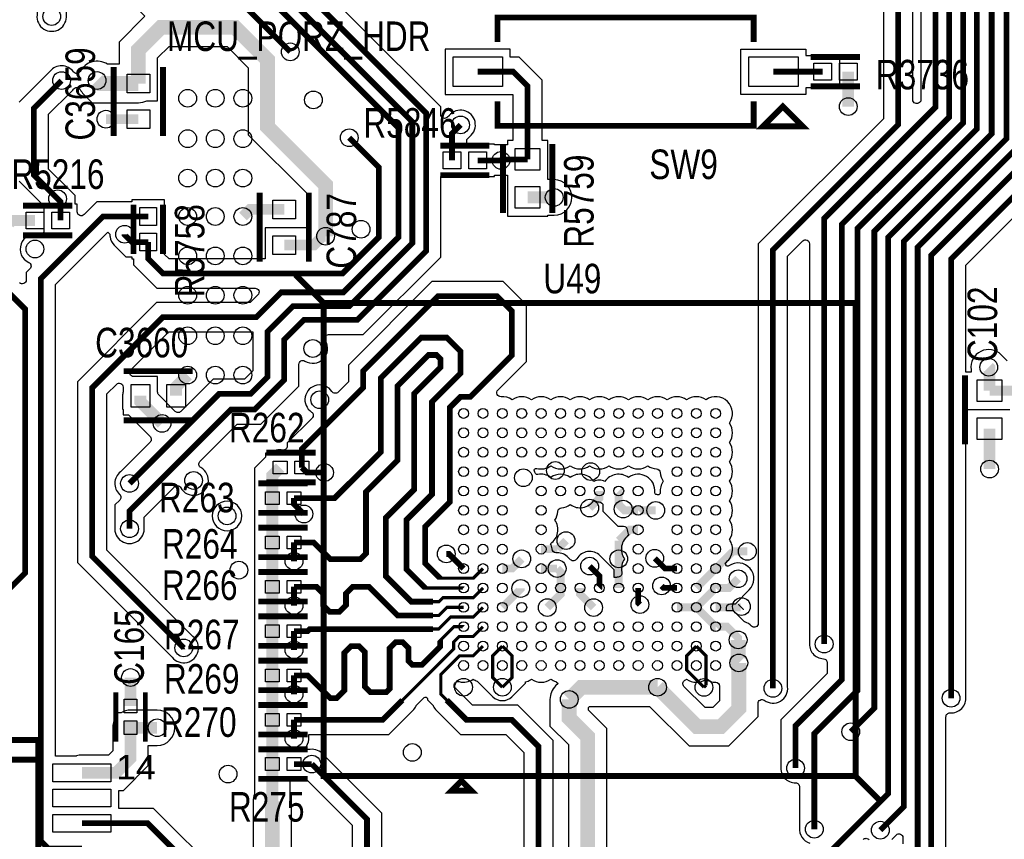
# Model space of a CAD drawing. Extents: x -394 to 5394, y -1015 to 7151.
# Tile 73 of 80: x 3249 to 4248, y 2621 to 3453. Entities that reach past the tile are written whole.
import ezdxf

# ---------------------------------------------------------------- set-up
doc = ezdxf.new("R2010")
doc.units = 0
for name, color, linetype in [('BG_SILKSCREEN_TOP', 3, 'CONTINUOUS'), ('ET_TOP', 132, 'CONTINUOUS'), ('PG_SILKSCREEN_TOP', 7, 'CONTINUOUS'), ('PIN_TOP', 132, 'CONTINUOUS'), ('RD_SILKSCREEN_TOP', 254, 'CONTINUOUS'), ('VC_TOP', 132, 'CONTINUOUS')]:
    doc.layers.add(name, color=color, linetype=linetype)

msp = doc.modelspace()

# ---------------------------------------------------------------- linework, layer by layer
at = {"layer": 'ET_TOP'}
for points, const_width in [([(4065, 2819), (4065, 3251), (4178, 3364), (4178, 4244), (4236.2, 4302.2), (4236.2, 5632.2), (4445.654, 5841.654), (4500.41, 5841.654)], 5.8), ([(4500.41, 5810.158), (4450.158, 5810.158), (4250, 5610), (4250, 4296), (4192, 4238), (4192, 3354), (4082.9, 3244.9), (4082.9, 2782.9), (4036, 2736), (4036, 2693)], 5.8), ([(4500.41, 5747.166), (4443.166, 5747.166), (4263.8, 5567.8), (4263.8, 4289.8), (4206, 4232), (4206, 3348), (4098.9, 3240.9), (4098.9, 2771.9), (4055, 2728), (4055, 2631)], 5.8), ([(4500.41, 5715.67), (4444.67, 5715.67), (4277.6, 5548.6), (4277.6, 4283.6), (4220, 4226), (4220, 3342), (4115.9, 3237.9), (4115.9, 2753.9), (4092, 2730)], 5.8), ([(3970, 2432), (3970, 2507), (4129.9, 2666.9), (4129.9, 3231.9), (4235, 3337), (4235, 4221), (4291.4, 4277.4), (4291.4, 5497.4), (4415.182, 5621.182), (4500.41, 5621.182)], 5.8), ([(4122, 2630), (4145.9, 2653.9), (4145.9, 3227.9), (4250, 3332), (4250, 4216), (4305.2, 4271.2), (4305.2, 5479.2), (4415.686, 5589.686), (4500.41, 5589.686)], 5.8), ([(4140, 2590), (4159.9, 2609.9), (4159.9, 3221.9), (4264, 3326), (4264, 4210), (4319, 4265), (4319, 5464), (4413.19, 5558.19), (4500.41, 5558.19)], 5.8), ([(4500.41, 5526.694), (4411.694, 5526.694), (4333, 5448), (4333, 4259), (4278, 4204), (4278, 3318), (4173.7, 3213.7), (4173.7, 2578.3), (4199, 2553)], 5.8), ([(3523.1514, 3420.1639), (3479.9153, 3463.4), (3389.6, 3463.4), (3272, 3581), (3272, 3699), (3346, 3773), (3346, 4357), (3556, 4567), (3556, 4694), (3582.9, 4720.9), (3582.9, 4784.1), (3538, 4829), (3538, 4932.9477), (3519, 4951.9477), (3519, 5068.1693), (3421, 5166.1693), (3421, 5433), (3474.2048, 5486.2048), (3501.3043, 5486.2048)], 5.8), ([(3181, 2818), (3254, 2891), (3254, 3159.0001), (3216, 3197.0001), (3216, 3616), (3037, 3795), (3037, 4113), (3018.102, 4131.898), (3018.102, 4175.102), (3031, 4188), (3031, 4234), (3143, 4346), (3203, 4346), (3469, 4612), (3469, 5051), (3343, 5177), (3320.4838, 5177), (3227, 5270.4838), (3227, 5345.9999), (3151.9999, 5421), (3079, 5421), (3069.39, 5411.39), (3069.39, 5395.1775)], 5.8), ([(3360, 2982), (3451, 3073), (3483.0001, 3073), (3500, 3089.9999), (3500, 3136), (3526, 3162), (3583, 3162), (3647, 3226), (3647, 3349), (3496, 3500), (3396.9676, 3500), (3300, 3596.9676), (3300, 3686.5162), (3378.6, 3765.1162), (3378.6, 4349.6), (3627, 4598), (3627, 4714), (3611, 4730), (3611, 4796), (3573.9, 4833.1), (3573.9, 5064.1), (3502, 5136)], 5.8), ([(4193.8, 2764), (4193.8, 3209.8), (4292, 3308), (4292, 4198), (4349, 4255), (4349, 4881), (4396.27, 4928.27), (4500.41, 4928.27)], 5.8), ([(3415, 2815), (3322, 2908), (3322, 3079.0001), (3393.6999, 3150.7), (3488.7, 3150.7), (3514, 3176), (3577, 3176), (3633, 3232), (3633, 3343), (3490, 3486), (3389, 3486), (3286, 3589), (3286, 3692.5162), (3359.9385, 3766.4547), (3359.9385, 4350.9385)], 5.8), ([(3360, 2936), (3360, 2954), (3463, 3057), (3487, 3057), (3516.9969, 3086.9969), (3516.9969, 3127.997), (3536.9999, 3148), (3591, 3148), (3661, 3218), (3661, 3358), (3499, 3520), (3487.6622, 3520), (3487.0622, 3520.6), (3395.8838, 3520.6), (3314, 3602.4838), (3314, 3681), (3392.4, 3759.4), (3392.4, 4343.4)], 5.8), ([(4013, 2774), (4013, 3219), (4140.01, 3346.01), (4140.01, 3700.32)], 5.8), ([(3559, 3233), (3559, 3285), (3500, 3344), (3500, 3412), (3467, 3445), (3392, 3445), (3369, 3422), (3369, 3388)], 15), ([(3327.06, 3391.06), (3330.12, 3388), (3369, 3388)], 15), ([(3764, 3311), (3764, 3385.3724), (3749.3524, 3400.02), (3713.4524, 3400.02)], 5.8), ([(4013.4518, 3400.02), (4063.4518, 3400.02)], 5.8), ([(4089.436, 3400.02), (4089.436, 3364.564)], 12), ([(3287, 3271), (3263, 3295), (3263, 3363), (3291, 3391)], 5.8), ([(3369, 3351.7796), (3336, 3351.7796)], 10), ([(3687.3, 3309.9848), (3687.3, 3337.3), (3696, 3346)], 5.8), ([(3379, 3227.0158), (3379, 3210), (3393.9, 3195.1), (3576.1, 3195.1), (3613, 3232), (3613, 3303), (3583, 3333)], 5.8), ([(3713.2842, 3309.9848), (3736.9848, 3309.9848), (3737, 3310)], 5.8), ([(3737, 3310), (3738, 3311), (3764, 3311)], 5.8), ([(3764, 3272.4174), (3791, 3272.4174)], 12), ([(3290, 3249), (3290, 3268), (3287, 3271)], 5.8), ([(3517, 3260.2204), (3482.2204, 3260.2204), (3475, 3253)], 11), ([(3264.0158, 3249), (3241, 3249), (3238, 3246)], 11), ([(3311.6318, 2611.4848), (3277.5152, 2611.4848), (3270, 2619), (3270, 3190), (3333, 3253), (3379, 3253)], 5.8), ([(3355, 3235), (3355, 3234.403), (3362.3872, 3227.0158), (3379, 3227.0158)], 5.8), ([(3559, 3233), (3556, 3233), (3547, 3224), (3517, 3224)], 11), ([(3407.2204, 3071), (3407.2204, 3080.2204), (3419, 3092)], 12), ([(4232.85, 3076.1226), (4232.85, 3099.15), (4232, 3100)], 12), ([(4278.96, 3076.1226), (4232.85, 3076.1226)], 10), ([(3371, 3071), (3371, 3065), (3393, 3043)], 12), ([(4232.85, 3037.5426), (4232.85, 2996.6326)], 12), ([(3512.87, 2998.13), (3504.87, 2990.13), (3504.87, 2967.13)], 12), ([(3534.91, 2998.13), (3540.04, 2993), (3558, 2993)], 5.8), ([(3836.83, 2974.35), (3836.83, 2966.83), (3827, 2957)], 8), ([(3856.515, 2974.35), (3856.52, 2974.345), (3856.52, 2960.48), (3861, 2956)], 8), ([(3504.87, 2967.13), (3504.87, 2922.13)], 12), ([(3526.91, 2967.13), (3526.91, 2961.09), (3537, 2951)], 5.8), ([(3876.2, 2954.665), (3862.335, 2954.665), (3861, 2956)], 8), ([(3894.1, 2954.67), (3876.205, 2954.67), (3876.2, 2954.665)], 8), ([(3876.2, 2934.98), (3867.65, 2934.98), (3856.52, 2923.85)], 8), ([(3504.87, 2922.13), (3504.87, 2877.13)], 12), ([(3803, 2924), (3794.295, 2915.295)], 8), ([(3526.91, 2922.13), (3526.91, 2903)], 5.8), ([(3794.295, 2915.295), (3777.775, 2915.295)], 8), ([(3856.52, 2923.85), (3856.52, 2905.46)], 8), ([(3699.035, 2895.61), (3684.145, 2910.5), (3681.44, 2910.5)], 6), ([(3738.405, 2895.61), (3748.25, 2895.61), (3758.1, 2905.46)], 8), ([(3856.52, 2905.46), (3856.515, 2905.455)], 8), ([(3856.515, 2905.455), (3856.515, 2875.925)], 8), ([(3915.57, 2895.61), (3903.39, 2895.61), (3893, 2906)], 5.8), ([(3972.33, 2913), (3954.94, 2895.61)], 8), ([(3987, 2913), (3972.33, 2913)], 8), ([(3777.775, 2895.61), (3794, 2895.61)], 8), ([(3794, 2895.61), (3797.46, 2892.15), (3797.46, 2875.925)], 8), ([(3836.83, 2875.925), (3836.8361, 2875.9311), (3836.8361, 2883.4452), (3836.84, 2888.25), (3826.99, 2898.1)], 5.8), ([(3935.255, 2875.925), (3954.94, 2895.61)], 8), ([(3954.94, 2875.925), (3954.945, 2875.93), (3968.29, 2875.93), (3977.68, 2885.32)], 8), ([(3504.87, 2832.13), (3504.87, 2877.13)], 12), ([(3526.91, 2877.13), (3526.91, 2858)], 5.8), ([(3738.405, 2856.24), (3757.05, 2874.885), (3757.05, 2875.38)], 8), ([(3797.46, 2875.925), (3797.46, 2869.46), (3784, 2856)], 8), ([(3817.145, 2875.925), (3817.145, 2869.855), (3831, 2856)], 8), ([(3876.2, 2875.925), (3876.2, 2860.8), (3878, 2859)], 5.8), ([(3915.57, 2875.925), (3902.075, 2875.925), (3900, 2878)], 5.8), ([(3954.94, 2875.925), (3954.935, 2875.925), (3935.26, 2856.25), (3935.26, 2856.24)], 8), ([(3915.57, 2856.24), (3935.255, 2856.24)], 8), ([(3935.26, 2856.24), (3935.255, 2856.24)], 8), ([(3935.26, 2856.24), (3954.94, 2836.56), (3954.945, 2836.56)], 8), ([(3980.24, 2856.24), (3954.94, 2856.24)], 8), ([(3981, 2857), (3980.24, 2856.24)], 8), ([(3504.87, 2787.13), (3504.87, 2832.13)], 12), ([(3954.945, 2836.56), (3954.94, 2836.555)], 8), ([(3954.945, 2836.56), (3955.0706, 2836.6856), (3966.3844, 2836.6856), (3977.7, 2825.37), (3977.7, 2823.19)], 8), ([(3526.91, 2832.13), (3526.91, 2813)], 5.8), ([(3977.7, 2823.19), (3977.7, 2800.47), (3978.37, 2799.8)], 15), ([(3738.41, 2775.14), (3728.605, 2784.945), (3728.605, 2807.07), (3738.405, 2816.87)], 3.2), ([(3738.405, 2816.87), (3748.21, 2807.065), (3748.21, 2784.94), (3738.41, 2775.14)], 3.2), ([(3943, 2775), (3925.4, 2792.6), (3925.4, 2807.015), (3935.255, 2816.87)], 3.2), ([(3935.255, 2816.87), (3945.14, 2806.985), (3945.14, 2777.14)], 3.2), ([(3895.89, 2775.14), (3936.03, 2735), (3960, 2735), (3978.37, 2753.37), (3978.37, 2799.8)], 15), ([(3361, 2756.0436), (3361, 2785)], 12), ([(3504.87, 2742.13), (3504.87, 2787.13)], 12), ([(3526.91, 2787.13), (3526.91, 2768)], 5.8), ([(3895.89, 2775.14), (3818.62, 2775.14), (3806.24, 2762.76)], 15), ([(3945.14, 2777.14), (3943, 2775)], 3.2), ([(3504.87, 2697.13), (3504.87, 2742.13)], 12), ([(3311.6318, 2688.2563), (3346.2563, 2688.2563), (3361, 2703), (3361, 2733.9964)], 12), ([(3361, 2733.9964), (3361, 2734), (3388, 2734)], 12), ([(3526.91, 2742.13), (3526.91, 2723)], 5.8), ([(3545, 2697.13), (3526.91, 2697.13)], 5.8), ([(3367, 2083), (3367, 2175), (3430, 2238), (3430, 2421), (3438.7, 2429.7), (3438.7, 2576.6506), (3378.2753, 2637.0753), (3311.6318, 2637.0753)], 5.8)]:
    msp.add_lwpolyline(points, dxfattribs=dict(at, const_width=const_width))
for points, format in [([(4163.0998, 4218.3709), (4163.0998, 3370.1719), (4161.7386, 3368.8107, -0.668175), (4154.9102, 3371.6391), (4154.9102, 3700.32, 0.054555)], "xyb"), ([(4125.1098, 3685.4198), (4125.1098, 3352.1819), (3998.0998, 3225.1719), (3998.0998, 2840.0217, -0.663487), (3991.3084, 2837.1567, 0.104666), (3984.4828, 2841.4725), (3984.0732, 2841.6245), (3973.0119, 2852.6858), (3965.847, 2852.6858), (3965.847, 2854.8058), (3965.8613, 2854.9249, 0.024794), (3965.9378, 2856.0125, -0.408165), (3969.9369, 2859.9298), (3974.9175, 2859.9298), (3988.9938, 2874.0062, 0.921392), (3968.3592, 2898.325, -0.499256), (3965.3089, 2899.2828, 0.047806), (3964.4227, 2901.1852, 0.421769), (3968.8012, 2925.1375, 0.318926), (3968.8012, 2944.8225, 0.318926), (3968.8012, 2964.5075, 0.318926), (3968.8012, 2984.1925, 0.318926), (3968.8012, 3003.8775, 0.318926), (3968.8012, 3023.5625, 0.318926), (3968.8012, 3043.2475, 0.844731), (3945.0975, 3066.9512, 0.318926), (3925.4125, 3066.9512, 0.318926), (3905.7275, 3066.9512, 0.318926), (3886.0425, 3066.9512, 0.318926), (3866.3575, 3066.9512, 0.318926), (3846.6725, 3066.9512, 0.318926), (3826.9875, 3066.9512, 0.318926), (3807.3025, 3066.9512, 0.318926), (3787.6175, 3066.9512, 0.318926), (3767.9325, 3066.9512, 0.318926), (3748.2475, 3066.9512, 0.175816), (3737.0686, 3070.0376, -0.697016), (3733.9257, 3076.8536), (3762.9002, 3105.8281), (3762.9002, 3163.1719), (3739.1719, 3186.9002), (3666.8281, 3186.9002), (3582.0998, 3102.1719), (3582.0998, 3085.1719), (3571.6381, 3074.7102, -0.473301), (3565.4814, 3075.32, 1.219868), (3544.68, 3054.5186, -0.473301), (3545.2898, 3048.3619), (3520.0098, 3023.0819), (3520.0098, 3019.9049, -0.456804), (3515.4389, 3015.9459, 0.188123), (3502.6975, 3012.9802), (3502.1866, 3012.6302), (3497.8698, 3012.6302), (3497.8698, 3008.5859), (3486.8698, 2997.5859), (3486.8698, 2666.9264), (3486.7303, 2666.5727, 0.094215), (3485.3698, 2659.4167), (3485.3698, 2528.0528)], "xyb"), ([(3241.0998, 3568.8281), (3266.0998, 3543.8281), (3266.0998, 3457.7326), (3266.088, 3457.6246, 1.114863), (3295.912, 3457.6246), (3295.9002, 3457.7326), (3295.9002, 3526.3709, -0.668175), (3302.7286, 3529.1993), (3375.6752, 3456.2527), (3349.4998, 3430.0772), (3349.4998, 3407.5002), (3337.547, 3407.5002, 0.436265), (3309.883, 3400.2909, -0.552516), (3303.126, 3399.8298, 0.493995), (3279.3069, 3400.3956), (3279.2388, 3400.3109), (3248.0998, 3369.1719)], "xyb"), ([(3453.6002, 2582.8225), (3384.4472, 2651.9755), (3349.132, 2651.9755), (3349.132, 2670.2561), (3353.7122, 2670.2561), (3379.0002, 2695.5441), (3379.0002, 2715.9998), (3388, 2715.9998, 1), (3388, 2752.0002), (3360.9998, 2752.0002, 0.139683), (3351.5126, 2749.297), (3351.0283, 2748.9966), (3346.4998, 2748.9966), (3346.4998, 2744.6834), (3346.1498, 2744.1725, 0.151285), (3342.9998, 2734.0001), (3342.9998, 2710.4559), (3338.8004, 2706.2565), (3311.6318, 2706.2565, 0.079556), (3306.0113, 2705.3565), (3305.707, 2705.2565), (3284.9002, 2705.2565), (3284.9002, 3183.8281), (3338.0225, 3236.9504), (3339.9801, 3234.9928), (3340.0198, 3234.2253, 0.034083), (3340.264, 3232.1973, 0.160564), (3344.464, 3223.867), (3356.2153, 3212.1156), (3362.4998, 3212.1156), (3362.4998, 3210.0156), (3364.0998, 3210.0156), (3364.0998, 3203.8281), (3387.7281, 3180.1998), (3487.4709, 3180.1998, -0.668175), (3490.2993, 3173.3714), (3482.5281, 3165.6002), (3387.528, 3165.6002), (3307.0998, 3085.172), (3307.0998, 2901.8281), (3403.2388, 2805.6891), (3403.3069, 2805.6044, 1.114862), (3424.3956, 2826.6931), (3424.3109, 2826.7612), (3336.9002, 2914.1719), (3336.9002, 3072.8282), (3346.6714, 3082.5994, -0.668175), (3353.4998, 3079.771), (3353.4998, 3075.2191), (3353.4498, 3074.9997, 0.056077), (3352.9998, 3071), (3352.9998, 3057.5441), (3353.4998, 3057.0441), (3353.4998, 3051.4998), (3359.0441, 3051.4998), (3380.2719, 3030.2719, 0.010217), (3380.8026, 3029.7626, -0.426235), (3380.9205, 3023.9925), (3350.6867, 2993.7587, 0.462758), (3349.9069, 2970.9034, -0.428145), (3350.0438, 2965.1159), (3345.0998, 2960.1719), (3345.0998, 2937.7326), (3345.088, 2937.6246, 1.114863), (3374.912, 2937.6246), (3374.9002, 2937.7326), (3374.9002, 2947.8281), (3405.6021, 2978.53, -0.496952), (3411.9188, 2977.6591, 1.319836), (3432.3409, 2998.0812, -0.496952), (3431.47, 3004.3979), (3469.1719, 3042.0998), (3493.1719, 3042.0998), (3531.8971, 3080.825), (3531.8971, 3102.9085, -0.589757), (3538.024, 3106.2961, 0.797102), (3558.7055, 3126.9736, -0.589692), (3562.0935, 3133.0998), (3597.1719, 3133.0998), (3675.9002, 3211.8281), (3675.9002, 3293.4846), (3730.2844, 3293.4846), (3730.2844, 3295.0846), (3735.4041, 3295.0846), (3735.5036, 3295.0746, 0.050004), (3738.4964, 3295.0746), (3738.5959, 3295.0846), (3743.4998, 3295.0846), (3743.4998, 3253.4172), (3784.5002, 3253.4172), (3784.5002, 3254.4172), (3791, 3254.4172, 1), (3791, 3290.4176), (3784.5002, 3290.4176), (3784.5002, 3330.0002), (3778.9002, 3330.0002), (3778.9002, 3391.5443), (3755.5243, 3414.9202), (3746.4526, 3414.9202), (3746.4526, 3423.0202), (3680.4522, 3423.0202), (3680.4522, 3377.0198), (3749.0998, 3377.0198), (3749.0998, 3330.0002), (3743.4998, 3330.0002), (3743.4998, 3325.9002), (3730.2844, 3325.9002), (3730.2844, 3326.485), (3702.2002, 3326.485), (3702.2002, 3331.1281), (3705.3133, 3334.2413, 1.118809), (3684.3069, 3355.3956), (3684.2388, 3355.3109), (3682.7286, 3353.8007, -0.668175), (3675.9002, 3356.6291), (3675.9002, 3364.1719), (3505.1719, 3534.9002)], "xyb"), ([(4250.8502, 3106.6059), (4244.7281, 3112.7281, 0.721697), (4214.187, 3097.4105), (4214.2078, 3097.2674), (4214.2078, 3095.1228), (4208.7002, 3095.1228), (4208.7002, 3203.6281), (4306.9002, 3301.8281)], "xyb"), ([(3248.0998, 3288.8281), (3272.9998, 3263.9281), (3272.9998, 3238.3349, -0.49427), (3267.9506, 3234.4749, 0.919185), (3257.7115, 3206.3889, -0.521389), (3258.8588, 3199.9309), (3255.0998, 3196.1719), (3255.0998, 3188.6292, -0.668175), (3248.2714, 3185.8008)], "xyb"), ([(3844.5002, 2550.9228), (3844.5002, 2733.0772), (3825.7402, 2751.8372), (3825.7402, 2754.6828), (3826.6972, 2755.6398), (3887.8128, 2755.6398), (3927.9528, 2715.4998), (3968.0772, 2715.4998), (3997.8702, 2745.2928), (3997.8702, 2758.6008, -0.611949), (4004.2133, 2761.8427, 0.649875), (4027.912, 2775.6246), (4027.9002, 2775.7326), (4027.9002, 3212.8281), (4043.2714, 3228.1993, -0.668175), (4050.0998, 3225.3709), (4050.0998, 2820.7326), (4050.088, 2820.6246, 0.430669), (4064.2104, 2804.0206, -0.398865), (4067.9998, 2800.0262), (4067.9998, 2789.0719), (4021.0998, 2742.1719), (4021.0998, 2694.7326), (4021.088, 2694.6246, 0.447943), (4036.0788, 2678, -0.41575), (4040.0998, 2674.0001), (4040.0998, 2632.7326), (4040.088, 2632.6246, 0.356039), (4050.4078, 2616.72, -0.561012)], "xyb"), ([(3718.72, 2895.61, 3.2, 3.2, 0), (3708.92, 2885.81, 3.2, 3.2, 0), (3675.19, 2885.81, 5.8, 5.8, 0), (3660, 2901, 5.8, 5.8, 0), (3660, 2938, 5.8, 5.8, 0), (3685, 2963, 5.8, 5.8, 0), (3685, 3059, 5.8, 5.8, 0), (3696, 3070, 5.8, 5.8, 0), (3706, 3070, 5.8, 5.8, 0), (3748, 3112, 5.8, 5.8, 0), (3748, 3157, 5.8, 5.8, 0), (3733, 3172, 5.8, 5.8, 0), (3673, 3172, 5.8, 5.8, 0), (3597, 3096, 5.8, 5.8, 0), (3597, 3079, 5.8, 5.8, 0), (3534.91, 3016.91, 5.8, 5.8, 0), (3534.91, 2998.13, 5.8, 5.8, 0)], "xyseb"), ([(3699.035, 2875.925, 3.2, 3.2, 0), (3699.03, 2875.93, 3.2, 3.2, 0), (3660.07, 2875.93, 5.8, 5.8, 0), (3641, 2895, 5.8, 5.8, 0), (3641, 2945, 5.8, 5.8, 0), (3667, 2971, 5.8, 5.8, 0), (3667, 3065, 5.8, 5.8, 0), (3696, 3094, 5.8, 5.8, 0), (3696, 3116, 5.8, 5.8, 0), (3682, 3130, 5.8, 5.8, 0), (3656, 3130, 5.8, 5.8, 0), (3615, 3089, 5.8, 5.8, 0), (3615, 3014, 5.8, 5.8, 0), (3568.13, 2967.13, 5.8, 5.8, 0), (3526.91, 2967.13, 5.8, 5.8, 0)], "xyseb"), ([(3526.91, 2922.13, 5.8, 5.8, 0), (3546.87, 2922.13, 5.8, 5.8, 0), (3564, 2905, 5.8, 5.8, 0), (3594.2, 2905, 5.8, 5.8, 0), (3600, 2910.8, 5.8, 5.8, 0), (3600, 2973.3926, 5.8, 5.8, 0), (3632, 3005.3926, 5.8, 5.8, 0), (3632, 3081, 5.8, 5.8, 0), (3663.3987, 3112.3987, 5.8, 5.8, 0), (3671.601, 3112.3987, 5.8, 5.8, 0), (3675.7024, 3108.2973, 5.8, 5.8, 0), (3675.7024, 3100.0948, 5.8, 5.8, 0), (3649, 3073.3924, 5.8, 5.8, 0), (3649, 2976, 5.8, 5.8, 0), (3620, 2947, 5.8, 5.8, 0), (3620, 2888, 5.8, 5.8, 0), (3646, 2862, 5.8, 5.8, 0), (3668, 2862, 3.2, 3.2, 0), (3674.0001, 2862, 3.2, 3.2, 0), (3678.1251, 2866.125, 3.2, 3.2, 0), (3708.92, 2866.125, 3.2, 3.2, 0), (3718.72, 2875.925, 3.2, 3.2, 0)], "xyseb"), ([(4188.6002, 2584.4719), (4188.6002, 2745.0377, -0.432847), (4192.8528, 2749.0297, 0.465448), (4208.712, 2765.6246), (4208.7002, 2765.7326), (4208.7002, 3057.1224), (4253.3502, 3057.1224)], "xyb"), ([(3526.91, 2877.13, 5.8, 5.8, 0), (3549.6793, 2877.13, 5.8, 5.8, 0), (3556.4744, 2870.3349, 5.8, 5.8, 0), (3556.4744, 2858.3951, 5.8, 5.8, 0), (3563.2695, 2851.6, 5.8, 5.8, 0), (3572.8793, 2851.6, 5.8, 5.8, 0), (3579.6744, 2858.3951, 5.8, 5.8, 0), (3579.6744, 2870.3349, 5.8, 5.8, 0), (3586.4695, 2877.13, 5.8, 5.8, 0), (3602.87, 2877.13, 5.8, 5.8, 0), (3632, 2848, 5.8, 5.8, 0), (3668, 2848, 3.2, 3.2, 0), (3674, 2848, 3.2, 3.2, 0), (3682.24, 2856.24, 3.2, 3.2, 0), (3699.035, 2856.24, 3.2, 3.2, 0)], "xyseb"), ([(3526.91, 2832.13, 5.8, 5.8, 0), (3540.81, 2832.13, 5.8, 5.8, 0), (3542.88, 2834.2, 5.8, 5.8, 0), (3668, 2834.2, 3.2, 3.2, 0), (3673.7201, 2834.2, 3.2, 3.2, 0), (3685.8801, 2846.36, 3.2, 3.2, 0), (3708.84, 2846.36, 3.2, 3.2, 0), (3718.72, 2856.24, 3.2, 3.2, 0)], "xyseb"), ([(3526.91, 2787.13, 5.8, 5.8, 0), (3540.81, 2787.13, 5.8, 5.8, 0), (3563.94, 2764, 5.8, 5.8, 0), (3570.2, 2764, 5.8, 5.8, 0), (3578, 2771.8, 5.8, 5.8, 0), (3578, 2810.0049, 5.8, 5.8, 0), (3584.7326, 2816.7375, 5.8, 5.8, 0), (3592.9351, 2816.7375, 5.8, 5.8, 0), (3598.7351, 2810.9375, 5.8, 5.8, 0), (3598.7351, 2775.8001, 5.8, 5.8, 0), (3604.5352, 2770, 5.8, 5.8, 0), (3620.3926, 2770, 5.8, 5.8, 0), (3624, 2773.6074, 5.8, 5.8, 0), (3624, 2814.8, 5.8, 5.8, 0), (3630.2, 2821, 5.8, 5.8, 0), (3637.2, 2821, 5.8, 5.8, 0), (3643, 2815.2, 5.8, 5.8, 0), (3643, 2802, 5.8, 5.8, 0), (3647.1013, 2797.8987, 5.8, 5.8, 0), (3656.8987, 2797.8987, 5.8, 5.8, 0), (3675.342, 2816.342, 5.8, 5.8, 0), (3675.342, 2822.662, 3.2, 3.2, 0), (3689.24, 2836.56, 3.2, 3.2, 0), (3699.03, 2836.56, 3.2, 3.2, 0), (3699.035, 2836.555, 3.2, 3.2, 0)], "xyseb"), ([(3718.72, 2836.555, 3.2, 3.2, 0), (3708.835, 2826.67, 3.2, 3.2, 0), (3694.67, 2826.67, 3.2, 3.2, 0), (3689, 2821, 3.2, 3.2, 0), (3689, 2814, 3.2, 3.2, 0), (3637, 2762, 5.8, 5.8, 0), (3617.13, 2742.13, 5.8, 5.8, 0), (3526.91, 2742.13, 5.8, 5.8, 0)], "xyseb"), ([(3718.72, 2816.87, 3.2, 3.2, 0), (3708.92, 2807.07, 3.2, 3.2, 0), (3694.8965, 2807.07, 3.2, 3.2, 0), (3675.9126, 2788.0861, 3.2, 3.2, 0), (3675.9126, 2768.0874, 3.2, 3.2, 0), (3682, 2762, 5.8, 5.8, 0), (3702, 2742, 5.8, 5.8, 0), (3748, 2742, 5.8, 5.8, 0), (3775, 2715, 5.8, 5.8, 0), (3775, 2571, 5.8, 5.8, 0), (3728, 2524, 5.8, 5.8, 0), (3634, 2524, 5.8, 5.8, 0), (3601, 2557, 5.8, 5.8, 0), (3601, 2641.13, 5.8, 5.8, 0), (3545, 2697.13, 5.8, 5.8, 0)], "xyseb"), ([(3789.9002, 2564.8281), (3789.9002, 2721.1719), (3754.1719, 2756.9002), (3708.1719, 2756.9002), (3692.536, 2772.536, 0.064321), (3689.5128, 2774.8675), (3689.5128, 2776.9239, -0.494474), (3694.5646, 2780.7831, 0.224551), (3708.8775, 2783.3238, 0.06577), (3712.8148, 2781.2434), (3713.225, 2781.0914), (3728.7932, 2765.5232, 0.414214), (3748.0268, 2765.5232), (3761.8102, 2779.3066), (3761.8102, 2780.5322), (3763.2081, 2780.9735, 0.078071), (3767.9325, 2783.3238, 0.318926), (3787.6175, 2783.3238, 0.082319), (3792.6163, 2780.8894), (3793.1022, 2780.745), (3794.8749, 2778.9723), (3792.4513, 2776.5487, 0.198913), (3786.7398, 2762.76), (3786.7398, 2735.6828), (3805.4998, 2716.9228), (3805.4998, 2567.0772)], "xyb"), ([(3504.87, 2697.13, 12, 12, 0), (3504.87, 2659.4167, 15, 15, 0), (3504.87, 2536.13, 15, 15, 0), (3559, 2482, 15, 15, 0), (3748, 2482, 15, 15, 0), (3825, 2559, 15, 15, 0), (3825, 2725, 15, 15, 0), (3806.24, 2743.76, 15, 15, 0), (3806.24, 2762.76, 15, 15, 0)], "xyseb"), ([(3615.9002, 2563.1719), (3615.9002, 2647.3019), (3556.7587, 2706.4433, 0.25786), (3543.3754, 2712.042), (3543.2674, 2712.0302), (3541.3512, 2712.0302, -0.588139), (3539.6523, 2715.0855, 0.167625), (3541.822, 2724.6246), (3541.8102, 2724.7326), (3541.8102, 2727.2298), (3623.3019, 2727.2298), (3647.536, 2751.464, 0.099019), (3650.7779, 2756.3267), (3650.9302, 2756.6966), (3658.8982, 2764.6646, -0.668174), (3662.3124, 2763.2504), (3662.3124, 2762.454), (3668.0698, 2756.6966), (3668.2221, 2756.3267, 0.099019), (3671.464, 2751.464), (3695.8281, 2727.0998), (3741.8281, 2727.0998), (3760.0998, 2708.8281), (3760.0998, 2577.1719)], "xyb"), ([(3524.3702, 2544.2072), (3524.3702, 2659.4167, 0.094215), (3523.0097, 2666.5727), (3522.8702, 2666.9264), (3522.8702, 2678.2298, -0.414831), (3526.8786, 2682.2298), (3538.8281, 2682.2298), (3586.0998, 2634.9581), (3586.0998, 2550.8281)], "xyb"), ([(4104.6489, 2620.5769, -0.439221), (4110.5347, 2620.3277, 0.471983)], "xyb"), ([(4133.7612, 2620.6891), (4138.1714, 2625.0993, -0.668175), (4144.9998, 2622.2709), (4144.9998, 2616.0719)], "xyb")]:
    msp.add_lwpolyline(points, format=format, dxfattribs=at)
for points in [[(3400.0719, 3210.0002), (3395.5002, 3214.5719), (3395.5002, 3270.0002), (3362.4998, 3270.0002), (3362.4998, 3267.9002), (3326.8281, 3267.9002), (3313.8286, 3254.9007, -0.668175), (3307.0002, 3257.7291), (3307.0002, 3265.5002), (3304.9002, 3265.5002), (3304.9002, 3274.1719), (3298.7612, 3280.3109), (3298.6931, 3280.3956, 0.054312), (3296.3956, 3282.6931), (3296.3109, 3282.7612), (3277.9002, 3301.1719), (3277.9002, 3356.8281), (3300.3109, 3379.2388), (3300.3956, 3379.3069, 0.067065), (3303.1553, 3382.2106, -0.552516), (3309.9138, 3381.772, 0.072364), (3313.2713, 3377.2713), (3322.0428, 3368.4998), (3369, 3368.4998, 0.114717), (3377.6024, 3370.4998), (3388.5002, 3370.4998), (3388.5002, 3413.9228), (3400.0772, 3425.4998), (3458.9228, 3425.4998), (3480.4998, 3403.9228), (3480.4998, 3335.9228), (3539.4998, 3276.9228), (3539.4998, 3241.5002), (3497.4998, 3241.5002), (3497.4998, 3210.0002)], [(3476.8282, 3087.9002), (3444.8281, 3087.9002), (3412.0075, 3055.0795, -0.426235), (3406.2374, 3055.1974, 0.010217), (3405.7281, 3055.7281), (3388.9503, 3072.5058), (3388.8665, 3073.1896, 0.025538), (3388.5502, 3074.9997), (3388.5002, 3075.2191), (3388.5002, 3090.5002), (3364.229, 3090.5002, -0.668175), (3361.4006, 3097.3286), (3399.8718, 3135.7998), (3485.0998, 3135.7998), (3485.0998, 3096.1718)], [(3896.3768, 2970.5074, 0.021481), (3895.0095, 2970.6443, -0.423973), (3893.1313, 2972.821, 0.640375), (3866.3575, 2988.2112, 0.421769), (3842.4052, 2983.8327, 0.272188), (3831.2548, 2983.8327, 0.421769), (3807.3025, 2988.2112, 0.318926), (3787.6175, 2988.2112, 0.209363), (3774.2632, 2990.9835, -0.374309), (3771.9687, 2992.2617, 0.045556), (3770.9676, 2994.4033, -0.673109), (3773.2296, 2997.3387, 0.225753), (3787.6175, 2999.8588, 0.318926), (3807.3025, 2999.8588, 0.318926), (3826.9875, 2999.8588, 0.318926), (3846.6725, 2999.8588, 0.318926), (3866.3575, 2999.8588, 0.318926), (3886.0425, 2999.8588, 0.140065), (3894.8517, 2996.7512, -0.379026), (3898.6012, 2993.0017, 0.140065), (3901.7088, 2984.1925, 0.18085), (3898.6517, 2972.6831, -0.486681)], [(3474.0002, 2949, 1), (3443.9998, 2949, 1)], [(3840.5198, 2959.353), (3840.5198, 2953.8525), (3855.7075, 2938.6648), (3861.2031, 2938.6648, -0.408069), (3865.2022, 2934.7489, 0.12832), (3866.7173, 2929.4048, 0.421769), (3862.3388, 2905.4525, 0.214039), (3859.632, 2891.801, -0.466101), (3855.942, 2886.9103, 0.040763), (3854.1673, 2886.6718), (3853.9556, 2886.6255), (3851.7389, 2886.6273), (3851.7452, 2894.4169), (3837.526, 2908.636, 0.496495), (3814.0066, 2905.4108, -0.496491), (3807.6928, 2904.5449), (3805.3138, 2906.9238, 0.198912), (3794, 2911.6102), (3792.7719, 2911.6102, -0.408069), (3788.7728, 2915.5261, 0.12832), (3787.2577, 2920.8702, 0.421769), (3791.6362, 2944.8225, 0.140065), (3794.7438, 2953.6317, -0.379026), (3798.4933, 2957.3812, 0.140065), (3807.3025, 2960.4888, 0.421769), (3831.2548, 2964.8673, 0.128403), (3836.6025, 2963.3522, -0.408173)], [(3944.1072, 2754.5002), (3922.7258, 2775.8816, -0.501927), (3923.6525, 2782.2291, 0.030508), (3925.4125, 2783.3238, 0.318926), (3945.0975, 2783.3238, 0.154747), (3954.8832, 2780.1849, -0.413235), (3958.8698, 2776.1849), (3958.8698, 2761.4472), (3951.9228, 2754.5002)]]:
    msp.add_lwpolyline(points, format="xyb", close=True, dxfattribs=at)
msp.add_lwpolyline([(4080.452, 3416.5202), (4080.452, 3383.5198), (4046.452, 3383.5198), (4046.452, 3377.0198), (3980.4516, 3377.0198), (3980.4516, 3423.0202), (4046.452, 3423.0202), (4046.452, 3416.5202)], close=True, dxfattribs=at)
at = {"layer": 'PG_SILKSCREEN_TOP'}
for points, const_width in [([(3733.4521, 3430.02), (3733.4521, 3455.02), (3993.4521, 3455.02), (3993.4521, 3430.02)], 6), ([(4051.4439, 3415.02), (4101.4439, 3415.02)], 6), ([(3344, 3404.8898), (3344, 3334.8898)], 6), ([(3394, 3404.8898), (3394, 3334.8898)], 6), ([(4051.4439, 3385.02), (4101.4439, 3385.02)], 6), ([(3993.4521, 3370.02), (3993.4521, 3345.02), (3733.4521, 3345.02), (3733.4521, 3370.02)], 6), ([(4003.02, 3344.5479), (4043.02, 3344.5479), (4023.02, 3364.5479), (4003.02, 3344.5479)], 6), ([(3675.2921, 3324.9848), (3725.2921, 3324.9848)], 6), ([(3739, 3326.7087), (3739, 3256.7087)], 6), ([(3789, 3326.7087), (3789, 3256.7087)], 6), ([(3675.2921, 3294.9848), (3725.2921, 3294.9848)], 6), ([(3492, 3207.1102), (3492, 3277.1102)], 6), ([(3542, 3207.1102), (3542, 3277.1102)], 6), ([(3364, 3265.0079), (3364, 3215.0079)], 6), ([(3394, 3265.0079), (3394, 3215.0079)], 6), ([(3252.0079, 3264), (3302.0079, 3264)], 6), ([(3252.0079, 3234), (3302.0079, 3234)], 6), ([(4124.231, 2657.4215), (4096.9875, 2684.665), (4096.9875, 3165.1375), (3556.9875, 3165.1375), (3529.744, 3192.381), (3529.744, 3192.8535)], 6), ([(4096.9875, 2685.1375), (3556.9875, 2685.1375), (3556.9875, 3165.1375)], 6), ([(3354.1102, 3096), (3424.1102, 3096)], 6), ([(4207.85, 3021.8326), (4207.85, 3091.8326)], 6), ([(3354.1102, 3046), (3424.1102, 3046)], 6), ([(3498.89, 3013.13), (3548.89, 3013.13)], 6), ([(3490.89, 2982.13), (3540.89, 2982.13)], 6), ([(3498.89, 2983.13), (3548.89, 2983.13)], 6), ([(3490.89, 2952.13), (3540.89, 2952.13)], 6), ([(3490.89, 2937.13), (3540.89, 2937.13)], 6), ([(3490.89, 2907.13), (3540.89, 2907.13)], 6), ([(3490.89, 2892.13), (3540.89, 2892.13)], 6), ([(3490.89, 2862.13), (3540.89, 2862.13)], 6), ([(3490.89, 2847.13), (3540.89, 2847.13)], 6), ([(3490.89, 2817.13), (3540.89, 2817.13)], 6), ([(3490.89, 2802.13), (3540.89, 2802.13)], 6), ([(3346, 2770.02), (3346, 2720.02)], 5), ([(3376, 2770.02), (3376, 2720.02)], 5), ([(3490.89, 2772.13), (3540.89, 2772.13)], 6), ([(3490.89, 2757.13), (3540.89, 2757.13)], 6), ([(3490.89, 2727.13), (3540.89, 2727.13)], 6), ([(3267.4588, 2701.4848), (3127.4588, 2701.4848), (3127.4588, 2501.4848), (3267.4588, 2501.4848), (3267.4588, 2721.4848), (3127.4588, 2721.4848)], 6), ([(3127.4588, 2721.4848), (3127.4588, 2701.4848), (3267.4588, 2701.4848)], 6), ([(3490.89, 2712.13), (3540.89, 2712.13)], 6), ([(3490.89, 2682.13), (3540.89, 2682.13)], 6), ([(3696.9875, 2680.1375), (3686.9875, 2670.1375), (3706.9875, 2670.1375), (3696.9875, 2680.1375)], 6)]:
    msp.add_lwpolyline(points, dxfattribs=dict(at, const_width=const_width))
at = {"layer": 'PIN_TOP'}
for points in [[(3738.4524, 3415.02), (3738.4524, 3385.02), (3688.4524, 3385.02), (3688.4524, 3415.02)], [(4038.4518, 3415.02), (4038.4518, 3385.02), (3988.4518, 3385.02), (3988.4518, 3415.02)], [(4054.4518, 3391.52), (4054.4518, 3408.52), (4072.4518, 3408.52), (4072.4518, 3391.52)], [(4080.436, 3391.52), (4080.436, 3408.52), (4098.436, 3408.52), (4098.436, 3391.52)], [(3357.5, 3397.5), (3380.5, 3397.5), (3380.5, 3378.5), (3357.5, 3378.5)], [(3357.5, 3361.2796), (3380.5, 3361.2796), (3380.5, 3342.2796), (3357.5, 3342.2796)], [(3678.3, 3301.4848), (3678.3, 3318.4848), (3696.3, 3318.4848), (3696.3, 3301.4848)], [(3704.2842, 3301.4848), (3704.2842, 3318.4848), (3722.2842, 3318.4848), (3722.2842, 3301.4848)], [(3751.5, 3322), (3776.5, 3322), (3776.5, 3300), (3751.5, 3300)], [(3751.5, 3283.4174), (3776.5, 3283.4174), (3776.5, 3261.4174), (3751.5, 3261.4174)], [(3528.5, 3250.7204), (3505.5, 3250.7204), (3505.5, 3269.7204), (3528.5, 3269.7204)], [(3370.5, 3262), (3387.5, 3262), (3387.5, 3244), (3370.5, 3244)], [(3255.0158, 3240.5), (3255.0158, 3257.5), (3273.0158, 3257.5), (3273.0158, 3240.5)], [(3281, 3240.5), (3281, 3257.5), (3299, 3257.5), (3299, 3240.5)], [(3370.5, 3236.0158), (3387.5, 3236.0158), (3387.5, 3218.0158), (3370.5, 3218.0158)], [(3528.5, 3214.5), (3505.5, 3214.5), (3505.5, 3233.5), (3528.5, 3233.5)], [(3361.5, 3059.5), (3361.5, 3082.5), (3380.5, 3082.5), (3380.5, 3059.5)], [(3397.7204, 3059.5), (3397.7204, 3082.5), (3416.7204, 3082.5), (3416.7204, 3059.5)], [(4245.35, 3065.1226), (4220.35, 3065.1226), (4220.35, 3087.1226), (4245.35, 3087.1226)], [(4245.35, 3026.5426), (4220.35, 3026.5426), (4220.35, 3048.5426), (4245.35, 3048.5426)], [(3505.87, 2991.63), (3505.87, 3004.63), (3519.87, 3004.63), (3519.87, 2991.63)], [(3527.91, 2991.63), (3527.91, 3004.63), (3541.91, 3004.63), (3541.91, 2991.63)], [(3497.87, 2960.63), (3497.87, 2973.63), (3511.87, 2973.63), (3511.87, 2960.63)], [(3519.91, 2960.63), (3519.91, 2973.63), (3533.91, 2973.63), (3533.91, 2960.63)], [(3497.87, 2915.63), (3497.87, 2928.63), (3511.87, 2928.63), (3511.87, 2915.63)], [(3519.91, 2915.63), (3519.91, 2928.63), (3533.91, 2928.63), (3533.91, 2915.63)], [(3497.87, 2870.63), (3497.87, 2883.63), (3511.87, 2883.63), (3511.87, 2870.63)], [(3519.91, 2870.63), (3519.91, 2883.63), (3533.91, 2883.63), (3533.91, 2870.63)], [(3497.87, 2825.63), (3497.87, 2838.63), (3511.87, 2838.63), (3511.87, 2825.63)], [(3519.91, 2825.63), (3519.91, 2838.63), (3533.91, 2838.63), (3533.91, 2825.63)], [(3497.87, 2780.63), (3497.87, 2793.63), (3511.87, 2793.63), (3511.87, 2780.63)], [(3519.91, 2780.63), (3519.91, 2793.63), (3533.91, 2793.63), (3533.91, 2780.63)], [(3354.5, 2763.0436), (3367.5, 2763.0436), (3367.5, 2749.0436), (3354.5, 2749.0436)], [(3497.87, 2735.63), (3497.87, 2748.63), (3511.87, 2748.63), (3511.87, 2735.63)], [(3519.91, 2735.63), (3519.91, 2748.63), (3533.91, 2748.63), (3533.91, 2735.63)], [(3354.5, 2740.9964), (3367.5, 2740.9964), (3367.5, 2726.9964), (3354.5, 2726.9964)], [(3497.87, 2690.63), (3497.87, 2703.63), (3511.87, 2703.63), (3511.87, 2690.63)], [(3519.91, 2690.63), (3519.91, 2703.63), (3533.91, 2703.63), (3533.91, 2690.63)], [(3282.1318, 2679.2563), (3282.1318, 2697.2563), (3341.1318, 2697.2563), (3341.1318, 2679.2563)], [(3282.1318, 2653.6658), (3282.1318, 2671.6658), (3341.1318, 2671.6658), (3341.1318, 2653.6658)], [(3282.1318, 2628.0753), (3282.1318, 2646.0753), (3341.1318, 2646.0753), (3341.1318, 2628.0753)]]:
    msp.add_lwpolyline(points, close=True, dxfattribs=at)
for centre in [(3699.035, 3053.09), (3718.72, 3053.09), (3738.405, 3053.09), (3758.09, 3053.09), (3777.775, 3053.09), (3797.46, 3053.09), (3817.145, 3053.09), (3836.83, 3053.09), (3856.515, 3053.09), (3876.2, 3053.09), (3895.885, 3053.09), (3915.57, 3053.09), (3935.255, 3053.09), (3954.94, 3053.09), (3699.035, 3033.405), (3718.72, 3033.405), (3738.405, 3033.405), (3758.09, 3033.405), (3777.775, 3033.405), (3797.46, 3033.405), (3817.145, 3033.405), (3836.83, 3033.405), (3856.515, 3033.405), (3876.2, 3033.405), (3895.885, 3033.405), (3915.57, 3033.405), (3935.255, 3033.405), (3954.94, 3033.405), (3699.035, 3013.72), (3718.72, 3013.72), (3738.405, 3013.72), (3758.09, 3013.72), (3777.775, 3013.72), (3797.46, 3013.72), (3817.145, 3013.72), (3836.83, 3013.72), (3856.515, 3013.72), (3876.2, 3013.72), (3895.885, 3013.72), (3915.57, 3013.72), (3935.255, 3013.72), (3954.94, 3013.72), (3699.035, 2994.035), (3718.72, 2994.035), (3738.405, 2994.035), (3915.57, 2994.035), (3935.255, 2994.035), (3954.94, 2994.035), (3699.035, 2974.35), (3718.72, 2974.35), (3738.405, 2974.35), (3777.775, 2974.35), (3797.46, 2974.35), (3817.145, 2974.35), (3836.83, 2974.35), (3856.515, 2974.35), (3876.2, 2974.35), (3915.57, 2974.35), (3935.255, 2974.35), (3954.94, 2974.35), (3699.035, 2954.665), (3718.72, 2954.665), (3738.405, 2954.665), (3777.775, 2954.665), (3876.2, 2954.665), (3915.57, 2954.665), (3935.255, 2954.665), (3954.94, 2954.665), (3699.035, 2934.98), (3718.72, 2934.98), (3738.405, 2934.98), (3777.775, 2934.98), (3876.2, 2934.98), (3915.57, 2934.98), (3935.255, 2934.98), (3954.94, 2934.98), (3699.035, 2915.295), (3718.72, 2915.295), (3738.405, 2915.295), (3777.775, 2915.295), (3876.2, 2915.295), (3915.57, 2915.295), (3935.255, 2915.295), (3954.94, 2915.295), (3699.035, 2895.61), (3718.72, 2895.61), (3738.405, 2895.61), (3777.775, 2895.61), (3876.2, 2895.61), (3915.57, 2895.61), (3935.255, 2895.61), (3954.94, 2895.61), (3699.035, 2875.925), (3718.72, 2875.925), (3738.405, 2875.925), (3777.775, 2875.925), (3797.46, 2875.925), (3817.145, 2875.925), (3836.83, 2875.925), (3856.515, 2875.925), (3876.2, 2875.925), (3915.57, 2875.925), (3935.255, 2875.925), (3954.94, 2875.925), (3699.035, 2856.24), (3718.72, 2856.24), (3738.405, 2856.24), (3758.09, 2856.24), (3915.57, 2856.24), (3935.255, 2856.24), (3954.94, 2856.24), (3699.035, 2836.555), (3718.72, 2836.555), (3738.405, 2836.555), (3758.09, 2836.555), (3777.775, 2836.555), (3797.46, 2836.555), (3817.145, 2836.555), (3836.83, 2836.555), (3856.515, 2836.555), (3876.2, 2836.555), (3895.885, 2836.555), (3915.57, 2836.555), (3935.255, 2836.555), (3954.94, 2836.555), (3699.035, 2816.87), (3718.72, 2816.87), (3738.405, 2816.87), (3758.09, 2816.87), (3777.775, 2816.87), (3797.46, 2816.87), (3817.145, 2816.87), (3836.83, 2816.87), (3856.515, 2816.87), (3876.2, 2816.87), (3895.885, 2816.87), (3915.57, 2816.87), (3935.255, 2816.87), (3954.94, 2816.87), (3699.035, 2797.185), (3718.72, 2797.185), (3738.405, 2797.185), (3758.09, 2797.185), (3777.775, 2797.185), (3797.46, 2797.185), (3817.145, 2797.185), (3836.83, 2797.185), (3856.515, 2797.185), (3876.2, 2797.185), (3895.885, 2797.185), (3915.57, 2797.185), (3935.255, 2797.185), (3954.94, 2797.185)]:
    msp.add_circle(centre, 5, dxfattribs=at)
at = {"layer": 'VC_TOP'}
for centre in [(3281, 3456), (3523.1514, 3420.1639), (3291, 3391), (3327.06, 3391.06), (3419, 3373), (3447, 3373), (3475, 3373), (3546.62, 3371.38), (4089.436, 3364.564), (3336, 3351.7796), (3696, 3346), (3419, 3332), (3447, 3332), (3475, 3332), (3583, 3333), (3737, 3310), (3419, 3292), (3447, 3292), (3475, 3292), (3287, 3271), (3791, 3272.4174), (3419, 3253), (3447, 3253), (3475, 3253), (3595, 3240), (3355, 3235), (3559, 3233), (3264.0158, 3220), (3419, 3213), (3447, 3213), (3475, 3213), (3419, 3173), (3447, 3173), (3475, 3173), (3419, 3132), (3447, 3132), (3475, 3132), (3546, 3119), (4232, 3100), (3419, 3092), (3447, 3092), (3475, 3092), (3553, 3067), (3393, 3043), (3558, 2993), (3792.19, 2995.15), (3828, 2994), (4232.85, 2996.6326), (3360, 2982), (3425, 2985), (3759.74, 2987.85), (3459, 2949), (3537, 2951), (3827, 2957), (3861, 2956), (3894.1, 2954.67), (3360, 2936), (3803, 2924), (3681.44, 2910.5), (3987, 2913), (3526.91, 2903), (3758.1, 2905.46), (3856.52, 2905.46), (3893, 2906), (3471, 2894), (3794, 2895.61), (3826.99, 2898.1), (3977.68, 2885.32), (3757.05, 2875.38), (3900, 2878), (3526.91, 2858), (3784, 2856), (3831, 2856), (3878, 2859), (3981, 2857), (3977.7, 2823.19), (3415, 2815), (3526.91, 2813), (4065, 2819), (3978.37, 2799.8), (3361, 2785), (3699.04, 2775.14), (3738.41, 2775.14), (3895.89, 2775.14), (3943, 2775), (4013, 2774), (3526.91, 2768), (3806.24, 2762.76), (4193.8, 2764), (3388, 2734), (4092, 2730), (3526.91, 2723), (3647, 2709), (3545, 2697.13), (4036, 2693), (3460, 2687), (4055, 2631), (4122, 2630)]:
    msp.add_circle(centre, 9, dxfattribs=at)

# ---------------------------------------------------------------- texts
at = {"layer": 'BG_SILKSCREEN_TOP', "width": 0.8}
msp.add_text('MCU_PORZ_HDR', height=30, dxfattribs=at).set_placement((3397.975, 3421))
at = {"layer": 'PG_SILKSCREEN_TOP', "width": 1.08}
msp.add_text('14', height=25, dxfattribs=at).set_placement((3346.4588, 2681.4848))
at = {"layer": 'RD_SILKSCREEN_TOP', "width": 0.8}
for s, p in [('C3659', (3325, 3330.1102)), ('R5759', (3831, 3221.2913)), ('C787', (3590, 3200.1102)), ('R5758', (3436, 3170.9921)), ('C102', (4240.58, 3105.1774)), ('C165', (3374.54, 2777.57))]:
    msp.add_text(s, height=30, rotation=90, dxfattribs=at).set_placement(p)
for s, p in [('R3736', (4117.4439, 3382.02)), ('R5846', (3597.2921, 3332.9848)), ('SW9', (3887.5479, 3290.98)), ('R5216', (3240.0079, 3281)), ('U49', (3780, 3175)), ('C3660', (3325.1102, 3110)), ('R262', (3460.89, 3023.7)), ('R263', (3389.89, 2952.7)), ('R264', (3392.89, 2905.7)), ('R266', (3392.89, 2863.7)), ('R267', (3394.89, 2813.7)), ('R269', (3394.89, 2768.7)), ('R270', (3391.89, 2724.7)), ('R275', (3460.89, 2638.7))]:
    msp.add_text(s, height=30, dxfattribs=at).set_placement(p)

doc.saveas('drawing.dxf')
